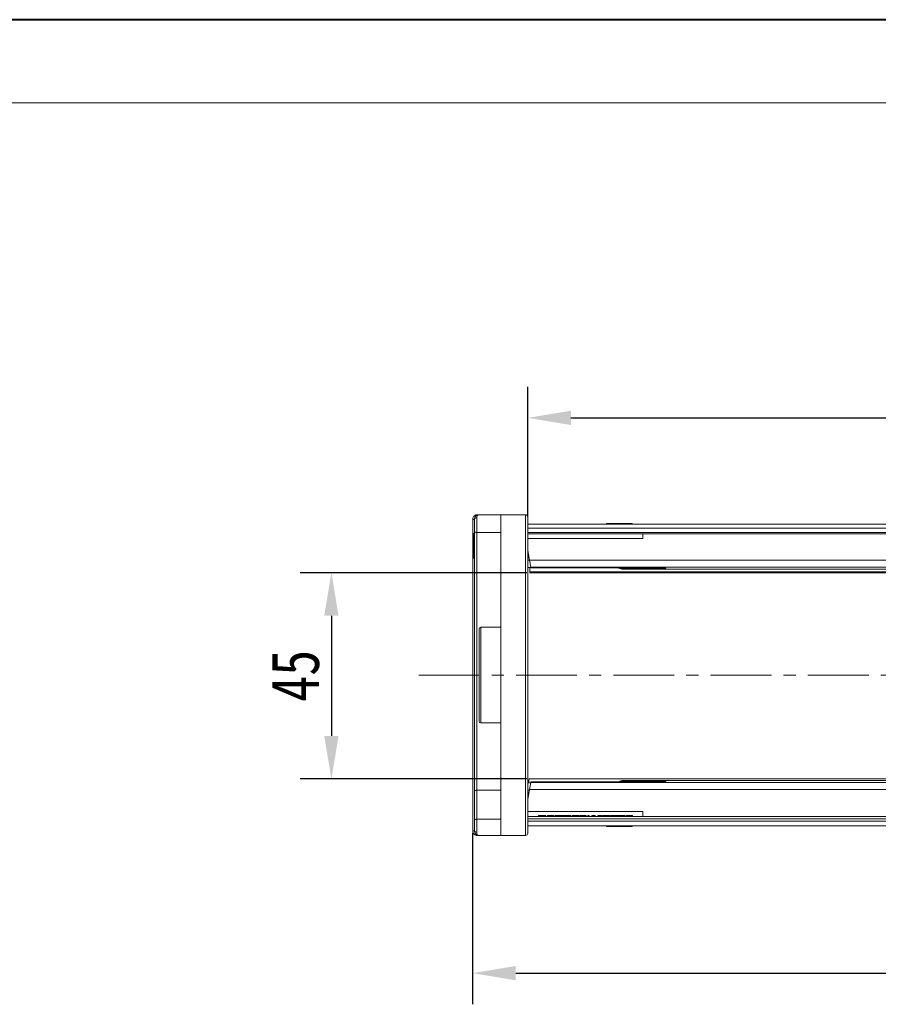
# Model space of a CAD drawing. Header units: millimetres. Extents: x 1995 to 3465, y 709 to 1742.
# Tile 12 of 45: x 2448 to 2628, y 1536 to 1742. Entities that reach past the tile are written whole.
import ezdxf

# ---------------------------------------------------------------- set-up
doc = ezdxf.new("R2010")
doc.units = ezdxf.units.MM
doc.linetypes.add('CENTERX2', pattern=[20.32, 12.7, -2.54, 2.54, -2.54])
doc.styles.get("Standard").update_dxf_attribs({"font": '仿宋_GB2312.ttf', "width": 0.8})
doc.dimstyles.new('副本 ISO-45.1', dxfattribs={"dimtxt": 10, "dimasz": 9, "dimexe": 6.5, "dimexo": 0.625, "dimgap": 2.5, "dimtad": 1, "dimdsep": 46, "dimtxsty": 'Standard', "dimcen": 2.5, "dimadec": 0, "dimazin": 0, "dimtfac": 1, "dimtmove": 0, "dimatfit": 3, "dimfxl": 0, "dimarcsym": 0})

# ---------------------------------------------------------------- blocks, each defined once
blk = doc.blocks.new('*D2299')
at = {"color": 0, "lineweight": -2}
for p, q in [((2554.33, 1626.45), (2507, 1626.45)), ((2513.5, 1617.45), (2513.5, 1592.37)), ((2554.33, 1583.37), (2507, 1583.37))]:
    blk.add_line(p, q, dxfattribs=at)
at = {"color": 0, "lineweight": 9}
for points in [[(2512, 1617.45), (2515, 1617.45), (2513.5, 1626.45)], [(2512, 1592.37), (2515, 1592.37), (2513.5, 1583.37)]]:
    blk.add_solid(points, dxfattribs=at)
at = {"layer": 'Defpoints', "color": 0, "lineweight": 9}
for p in [(2554.95, 1626.45), (2513.5, 1583.37), (2554.95, 1583.37)]:
    blk.add_point(p, dxfattribs=at)
at = {"color": 0, "lineweight": 9, "insert": (2506, 1604.91), "char_height": 10, "attachment_point": 5, "rotation": 90}
blk.add_mtext('45', dxfattribs=at)
blk = doc.blocks.new('*D2300')
at = {"color": 0, "lineweight": -2}
for p, q in [((2554.5, 1638.21), (2554.5, 1665.29)), ((2729.5, 1638.21), (2729.5, 1665.29)), ((2563.5, 1658.79), (2720.5, 1658.79))]:
    blk.add_line(p, q, dxfattribs=at)
at = {"color": 0, "lineweight": 9}
for points in [[(2563.5, 1660.29), (2563.5, 1657.29), (2554.5, 1658.79)], [(2720.5, 1660.29), (2720.5, 1657.29), (2729.5, 1658.79)]]:
    blk.add_solid(points, dxfattribs=at)
at = {"layer": 'Defpoints', "color": 0, "lineweight": 9}
for p in [(2729.5, 1658.79), (2554.5, 1637.59), (2729.5, 1637.59)]:
    blk.add_point(p, dxfattribs=at)
at = {"color": 0, "lineweight": 9, "insert": (2642, 1666.29), "char_height": 10, "attachment_point": 5}
blk.add_mtext('175', dxfattribs=at)
blk = doc.blocks.new('*D2301')
at = {"color": 0, "lineweight": -2}
for p, q in [((2543, 1572.14), (2543, 1536.32)), ((2741, 1572.14), (2741, 1536.32)), ((2552, 1542.82), (2732, 1542.82))]:
    blk.add_line(p, q, dxfattribs=at)
at = {"color": 0, "lineweight": 9}
for points in [[(2552, 1544.32), (2552, 1541.32), (2543, 1542.82)], [(2732, 1544.32), (2732, 1541.32), (2741, 1542.82)]]:
    blk.add_solid(points, dxfattribs=at)
at = {"layer": 'Defpoints', "color": 0, "lineweight": 9}
for p in [(2543, 1572.76), (2741, 1572.76), (2741, 1542.82)]:
    blk.add_point(p, dxfattribs=at)
at = {"color": 0, "lineweight": 9, "insert": (2642, 1550.32), "char_height": 10, "attachment_point": 5}
blk.add_mtext('198', dxfattribs=at)

msp = doc.modelspace()

# ---------------------------------------------------------------- linework, layer by layer
at = {"color": 7, "lineweight": 40}
msp.add_line((3456.062, 1741.94), (1995.234, 1741.94), dxfattribs=at)
at = {"color": 7, "lineweight": 13}
msp.add_line((3438.671, 1724.549), (2082.188, 1724.549), dxfattribs=at)
at = {"color": 7, "linetype": 'Continuous', "lineweight": 15}
for p, q in [((2543.004, 1637.569), (2543.004, 1637.572)), ((2543.004, 1637.572), (2543.354, 1637.571)), ((2543.004, 1637.569), (2543.354, 1637.569)), ((2543.004, 1572.573), (2543.004, 1637.569)), ((2543.854, 1637.905), (2543.854, 1634.821)), ((2548.854, 1638.571), (2544.354, 1638.571)), ((2548.854, 1638.571), (2548.854, 1571.571)), ((2554.004, 1638.571), (2548.854, 1638.571)), ((2554.004, 1638.571), (2554.004, 1571.571)), ((2543.854, 1634.821), (2548.854, 1634.821)), ((2543.854, 1581.03), (2543.854, 1634.821)), ((2642.004, 1636.571), (2554.504, 1636.571)), ((2554.504, 1635.771), (2642.004, 1635.771)), ((2642.004, 1634.871), (2554.504, 1634.871)), ((2570.978, 1636.571), (2570.978, 1636.721)), ((2570.978, 1636.721), (2571.027, 1636.721)), ((2571.027, 1636.721), (2571.027, 1636.571)), ((2571.185, 1636.721), (2571.027, 1636.721)), ((2571.185, 1636.571), (2571.185, 1636.721)), ((2571.185, 1636.721), (2571.835, 1636.721)), ((2571.835, 1636.571), (2571.835, 1636.721)), ((2571.835, 1636.721), (2573.686, 1636.721)), ((2573.686, 1636.571), (2573.686, 1636.721)), ((2573.686, 1636.721), (2574.349, 1636.721)), ((2574.349, 1636.721), (2574.349, 1636.571)), ((2574.472, 1636.721), (2574.349, 1636.721)), ((2574.472, 1636.571), (2574.472, 1636.721)), ((2574.472, 1636.721), (2575.06, 1636.721)), ((2575.06, 1636.571), (2575.06, 1636.721)), ((2575.06, 1636.721), (2576.302, 1636.721)), ((2576.302, 1636.721), (2576.302, 1636.571)), ((2576.318, 1636.721), (2576.302, 1636.721)), ((2576.318, 1636.571), (2576.318, 1636.721)), ((2543.354, 1634.635), (2543.154, 1634.635)), ((2642.004, 1634.571), (2554.504, 1634.571)), ((2554.504, 1633.571), (2578.504, 1633.571)), ((2578.504, 1633.571), (2578.504, 1634.571)), ((2543.354, 1632.064), (2543.154, 1632.064)), ((2554.504, 1631.071), (2554.857, 1629.071)), ((2543.154, 1629.507), (2543.354, 1629.507)), ((2554.592, 1630.571), (2554.504, 1630.571)), ((2554.769, 1629.571), (2554.504, 1629.571)), ((2554.857, 1629.071), (2554.504, 1629.071)), ((2642.004, 1629.071), (2554.857, 1629.071)), ((2554.857, 1629.071), (2555.12, 1627.578)), ((2554.504, 1627.571), (2555.121, 1627.571)), ((2554.954, 1627.571), (2554.954, 1626.64)), ((2642.004, 1626.64), (2554.954, 1626.64)), ((2554.954, 1626.64), (2554.954, 1626.453)), ((2555.12, 1627.578), (2642.004, 1627.578)), ((2555.12, 1627.578), (2555.129, 1627.528)), ((2555.129, 1627.528), (2573.504, 1627.528)), ((2555.129, 1627.528), (2555.13, 1627.524)), ((2555.13, 1627.524), (2573.299, 1627.524)), ((2555.13, 1627.524), (2555.14, 1627.466)), ((2555.14, 1627.466), (2573.317, 1627.466)), ((2572.979, 1627.476), (2572.705, 1627.524)), ((2573.317, 1627.472), (2572.979, 1627.476)), ((2573.299, 1627.524), (2573.298, 1627.524)), ((2573.299, 1627.529), (2573.504, 1627.528)), ((2573.309, 1627.522), (2573.358, 1627.472)), ((2573.385, 1627.504), (2573.493, 1627.439)), ((2573.425, 1627.502), (2573.395, 1627.513)), ((2573.504, 1627.528), (2573.425, 1627.502)), ((2573.425, 1627.502), (2573.582, 1627.489)), ((2573.589, 1627.431), (2573.491, 1627.44)), ((2573.493, 1627.439), (2573.589, 1627.431)), ((2573.541, 1627.491), (2573.501, 1627.493)), ((2573.504, 1627.528), (2573.582, 1627.489)), ((2573.582, 1627.489), (2573.541, 1627.491)), ((2573.582, 1627.489), (2573.737, 1627.48)), ((2573.66, 1627.487), (2573.737, 1627.48)), ((2573.737, 1627.48), (2581.704, 1627.48)), ((2573.737, 1627.48), (2573.737, 1627.477)), ((2573.737, 1627.477), (2581.704, 1627.477)), ((2574.304, 1627.477), (2574.304, 1627.267)), ((2581.704, 1627.267), (2574.304, 1627.267)), ((2574.304, 1627.267), (2574.304, 1627.171)), ((2574.304, 1627.171), (2642.004, 1627.171)), ((2581.704, 1627.48), (2581.704, 1627.477)), ((2581.704, 1627.267), (2581.704, 1627.469)), ((2583.304, 1627.364), (2583.304, 1627.352)), ((2554.954, 1626.453), (2642.004, 1626.453)), ((2548.854, 1615.071), (2544.704, 1615.071)), ((2544.704, 1615.071), (2544.704, 1605.071)), ((2544.704, 1605.071), (2544.704, 1595.071)), ((2544.704, 1595.071), (2548.854, 1595.071)), ((2642.004, 1583.371), (2554.86, 1583.371)), ((2555.121, 1582.571), (2554.504, 1582.571)), ((2555.138, 1582.665), (2554.874, 1581.171)), ((2555.145, 1582.707), (2555.138, 1582.665)), ((2642.004, 1582.665), (2555.138, 1582.665)), ((2555.156, 1582.769), (2555.145, 1582.707)), ((2555.146, 1582.71), (2555.145, 1582.707)), ((2573.504, 1582.707), (2555.145, 1582.707)), ((2573.298, 1582.71), (2555.146, 1582.71)), ((2573.316, 1582.769), (2555.156, 1582.769)), ((2572.668, 1582.71), (2572.903, 1582.754)), ((2572.903, 1582.754), (2573.316, 1582.762)), ((2573.504, 1582.707), (2573.298, 1582.704)), ((2573.479, 1582.797), (2573.334, 1582.709)), ((2573.428, 1582.794), (2573.369, 1582.777)), ((2573.448, 1582.779), (2573.405, 1582.789)), ((2573.594, 1582.752), (2573.413, 1582.734)), ((2573.488, 1582.743), (2573.413, 1582.734)), ((2573.413, 1582.734), (2573.504, 1582.707)), ((2573.439, 1582.74), (2573.423, 1582.736)), ((2573.478, 1582.797), (2573.601, 1582.81)), ((2573.601, 1582.81), (2573.479, 1582.797)), ((2573.488, 1582.743), (2573.594, 1582.752)), ((2573.594, 1582.752), (2573.504, 1582.707)), ((2573.76, 1582.763), (2573.594, 1582.752)), ((2573.76, 1582.763), (2573.677, 1582.757)), ((2581.704, 1582.765), (2573.76, 1582.765)), ((2573.76, 1582.765), (2573.76, 1582.763)), ((2581.704, 1582.763), (2573.76, 1582.763)), ((2642.004, 1583.071), (2574.304, 1583.071)), ((2574.304, 1583.071), (2574.304, 1582.976)), ((2574.304, 1582.976), (2581.704, 1582.976)), ((2574.304, 1582.976), (2574.304, 1582.765)), ((2581.704, 1582.976), (2581.704, 1582.773)), ((2581.704, 1582.763), (2581.704, 1582.765)), ((2583.304, 1582.891), (2583.304, 1582.878)), ((2543.354, 1574.632), (2543.354, 1580.676)), ((2548.854, 1581.03), (2543.854, 1581.03)), ((2543.854, 1574.986), (2543.854, 1581.03)), ((2554.504, 1579.071), (2554.874, 1581.171)), ((2554.504, 1581.071), (2554.857, 1581.071)), ((2554.504, 1580.571), (2554.769, 1580.571)), ((2554.504, 1579.571), (2554.592, 1579.571)), ((2554.874, 1581.171), (2642.004, 1581.171)), ((2578.504, 1576.571), (2554.504, 1576.571)), ((2554.504, 1575.571), (2642.004, 1575.571)), ((2642.004, 1575.071), (2554.504, 1575.071)), ((2556.735, 1575.571), (2556.735, 1575.721)), ((2557.017, 1575.721), (2556.735, 1575.721)), ((2557.017, 1575.571), (2557.017, 1575.721)), ((2557.991, 1575.721), (2557.017, 1575.721)), ((2557.991, 1575.571), (2557.991, 1575.721)), ((2558.273, 1575.721), (2557.991, 1575.721)), ((2558.273, 1575.571), (2558.273, 1575.721)), ((2558.632, 1575.571), (2558.632, 1575.721)), ((2559.255, 1575.571), (2559.255, 1575.721)), ((2559.914, 1575.571), (2559.914, 1575.721)), ((2560.171, 1575.571), (2560.171, 1575.721)), ((2560.792, 1575.571), (2560.792, 1575.721)), ((2561.3, 1575.571), (2561.3, 1575.721)), ((2561.453, 1575.721), (2561.453, 1575.571)), ((2561.581, 1575.571), (2561.581, 1575.721)), ((2561.793, 1575.721), (2561.581, 1575.721)), ((2561.793, 1575.571), (2561.793, 1575.721)), ((2562.357, 1575.721), (2561.793, 1575.721)), ((2562.357, 1575.571), (2562.357, 1575.721)), ((2562.427, 1575.571), (2562.427, 1575.721)), ((2562.954, 1575.571), (2562.954, 1575.721)), ((2563.504, 1575.571), (2563.504, 1575.721)), ((2563.761, 1575.571), (2563.761, 1575.721)), ((2564.632, 1575.721), (2563.761, 1575.721)), ((2564.632, 1575.571), (2564.632, 1575.721)), ((2564.889, 1575.721), (2564.632, 1575.721)), ((2564.889, 1575.571), (2564.889, 1575.721)), ((2565.145, 1575.721), (2564.889, 1575.721)), ((2565.145, 1575.721), (2565.145, 1575.571)), ((2565.402, 1575.571), (2565.402, 1575.721)), ((2566.023, 1575.571), (2566.023, 1575.721)), ((2566.531, 1575.571), (2566.531, 1575.721)), ((2566.684, 1575.721), (2566.684, 1575.571)), ((2567.068, 1575.571), (2567.068, 1575.721)), ((2567.325, 1575.721), (2567.068, 1575.721)), ((2567.325, 1575.571), (2567.325, 1575.721)), ((2567.889, 1575.571), (2567.889, 1575.721)), ((2568.35, 1575.571), (2568.35, 1575.721)), ((2568.35, 1575.721), (2568.607, 1575.721)), ((2568.607, 1575.571), (2568.607, 1575.721)), ((2569.119, 1575.571), (2569.119, 1575.721)), ((2569.331, 1575.721), (2569.119, 1575.721)), ((2569.331, 1575.571), (2569.331, 1575.721)), ((2569.896, 1575.721), (2569.331, 1575.721)), ((2569.896, 1575.571), (2569.896, 1575.721)), ((2570.119, 1575.571), (2570.119, 1575.721)), ((2571.581, 1575.721), (2570.119, 1575.721)), ((2571.581, 1575.571), (2571.581, 1575.721)), ((2571.786, 1575.571), (2571.786, 1575.721)), ((2573.35, 1575.721), (2571.786, 1575.721)), ((2573.35, 1575.571), (2573.35, 1575.721)), ((2573.453, 1575.571), (2573.453, 1575.721)), ((2574.325, 1575.721), (2573.453, 1575.721)), ((2574.325, 1575.571), (2574.325, 1575.721)), ((2574.581, 1575.721), (2574.325, 1575.721)), ((2574.581, 1575.571), (2574.581, 1575.721)), ((2574.837, 1575.721), (2574.581, 1575.721)), ((2574.837, 1575.721), (2574.837, 1575.571)), ((2575.094, 1575.571), (2575.094, 1575.721)), ((2575.715, 1575.571), (2575.715, 1575.721)), ((2576.223, 1575.571), (2576.223, 1575.721)), ((2576.376, 1575.721), (2576.376, 1575.571)), ((2578.504, 1576.571), (2578.504, 1575.571)), ((2543.854, 1574.986), (2543.854, 1572.238)), ((2548.854, 1574.986), (2543.854, 1574.986)), ((2642.004, 1574.571), (2554.504, 1574.571)), ((2554.504, 1573.571), (2642.004, 1573.571)), ((2570.978, 1573.571), (2570.978, 1573.421)), ((2571.027, 1573.421), (2570.978, 1573.421)), ((2571.027, 1573.571), (2571.027, 1573.421)), ((2571.027, 1573.421), (2571.185, 1573.421)), ((2571.185, 1573.421), (2571.185, 1573.571)), ((2571.835, 1573.421), (2571.185, 1573.421)), ((2571.835, 1573.571), (2571.835, 1573.421)), ((2573.686, 1573.421), (2571.835, 1573.421)), ((2573.686, 1573.571), (2573.686, 1573.421)), ((2574.349, 1573.421), (2573.686, 1573.421)), ((2574.349, 1573.571), (2574.349, 1573.421)), ((2574.349, 1573.421), (2574.472, 1573.421)), ((2574.472, 1573.421), (2574.472, 1573.571)), ((2575.06, 1573.421), (2574.472, 1573.421)), ((2575.06, 1573.571), (2575.06, 1573.421)), ((2576.302, 1573.421), (2575.06, 1573.421)), ((2576.302, 1573.571), (2576.302, 1573.421)), ((2576.302, 1573.421), (2576.318, 1573.421)), ((2576.318, 1573.421), (2576.318, 1573.571)), ((2543.004, 1572.57), (2543.004, 1572.573)), ((2543.354, 1572.573), (2543.004, 1572.573)), ((2543.354, 1572.571), (2543.004, 1572.57)), ((2544.354, 1571.571), (2548.854, 1571.571)), ((2548.854, 1571.571), (2554.004, 1571.571))]:
    msp.add_line(p, q, dxfattribs=at)
at = {"color": 1, "linetype": 'CENTERX2', "lineweight": 13}
msp.add_line((2531.734, 1605.071), (2756.258, 1605.071), dxfattribs=at)
at = {"color": 7, "linetype": 'Continuous', "lineweight": 15, "flags": 128}
for points in [[(2583.304, 1627.364), (2583.148, 1627.38), (2583.008, 1627.421)], [(2583.304, 1582.878), (2583.148, 1582.863), (2583.008, 1582.822)]]:
    msp.add_lwpolyline(points, dxfattribs=at)
at = {"color": 7, "linetype": 'Continuous', "lineweight": 15}
for centre, radius, start, end in [((2543.785, 1637.467), 0.443, 80.98068, 166.39946), ((2544.033, 1638.415), 0.158, 100.60493, 166.76076), ((2554.004, 1638.071), 0.5, 0, 90), ((2543.825, 1635.292), 0.472, 184.06872, 273.55943), ((2573.116, 1626.241), 1.243, 82.90062, 96.33564), ((2573.118, 1626.263), 1.221, 75.80177, 82.86116), ((2573.137, 1626.311), 1.225, 76.40904, 82.56847), ((2574.304, 1627.971), 0.8, 217.89965, 270), ((2574.304, 1628.067), 0.8, 227.51475, 270.00446), ((2583.304, 1628.153), 0.801, 245.42539, 270.00244), ((2544.704, 1614.721), 0.35, 90, 180), ((2544.704, 1595.421), 0.35, 180, 270), ((2573.071, 1583.995), 1.253, 262.31859, 278.3568), ((2573.093, 1583.915), 1.223, 276.57049, 285.16921), ((2573.074, 1583.961), 1.219, 278.43048, 285.78542), ((2574.304, 1582.271), 0.8, 90, 142.26327), ((2573.76, 1581.965), 0.8, 90, 93.84295), ((2574.304, 1582.175), 0.8, 89.99554, 132.48525), ((2583.304, 1582.089), 0.801, 89.99756, 114.57514), ((2543.792, 1580.588), 0.446, 81.95053, 168.57825), ((2543.792, 1574.544), 0.446, 81.95053, 168.57825), ((2543.785, 1572.675), 0.443, 193.60053, 279.01929), ((2544.033, 1571.727), 0.158, 193.23924, 259.39507), ((2554.004, 1572.071), 0.5, 270, 360)]:
    msp.add_arc(centre, radius, start, end, dxfattribs=at)
msp.add_ellipse((2554.86, 1579.771), major_axis=(0, 3.6), ratio=0.0937783, start_param=0, end_param=0.6796111, dxfattribs=at)
for points, knots in [([(2543.004, 1637.572), (2543.011, 1637.663), (2543.025, 1637.828), (2543.128, 1638.072), (2543.274, 1638.268), (2543.457, 1638.415), (2543.64, 1638.508), (2543.826, 1638.562), (2543.948, 1638.568), (2544.004, 1638.57)], [0, 0, 0, 0, 0.172016, 0.3127556, 0.4995985, 0.630391, 0.7580256, 0.8892284, 1, 1, 1, 1]), ([(2543.354, 1637.571), (2543.371, 1637.707), (2543.407, 1637.994), (2543.657, 1638.32), (2543.987, 1638.532), (2544.232, 1638.558), (2544.354, 1638.571)], [0, 0, 0, 0, 0.2343503, 0.4981953, 0.748869, 1, 1, 1, 1]), ([(2544.354, 1638.571), (2544.238, 1638.54), (2544.057, 1638.493), (2543.886, 1638.205), (2543.864, 1637.998), (2543.854, 1637.905)], [0, 0, 0, 0, 0.49841293, 0.77292805, 1, 1, 1, 1]), ([(2554.504, 1605.071), (2554.504, 1606.078), (2554.504, 1608.091), (2554.504, 1611.144), (2554.504, 1614.205), (2554.504, 1617.279), (2554.504, 1620.277), (2554.504, 1623.18), (2554.504, 1625.916), (2554.504, 1628.447), (2554.504, 1630.731), (2554.504, 1632.509), (2554.504, 1633.867), (2554.504, 1634.89), (2554.504, 1635.907), (2554.504, 1636.838), (2554.504, 1637.554), (2554.504, 1637.992), (2554.504, 1638.045), (2554.504, 1638.071)], [0, 0, 0, 0, 0.0582439, 0.1164929, 0.1782314, 0.2399799, 0.3042918, 0.3686138, 0.4342941, 0.4999848, 0.565665, 0.6313557, 0.6742719, 0.7170948, 0.76002, 0.8217585, 0.883507, 0.9417509, 1, 1, 1, 1]), ([(2543.354, 1635.259), (2543.354, 1635.331), (2543.354, 1635.477), (2543.354, 1635.801), (2543.354, 1636.174), (2543.354, 1636.44), (2543.354, 1636.571)], [0, 0, 0, 0, 0.2455128, 0.5, 0.7544872, 1, 1, 1, 1]), ([(2543.354, 1580.676), (2543.354, 1581.309), (2543.354, 1582.572), (2543.354, 1584.637), (2543.354, 1587.197), (2543.354, 1590.341), (2543.354, 1593.687), (2543.354, 1596.716), (2543.354, 1599.358), (2543.354, 1602.442), (2543.354, 1605.967), (2543.354, 1609.461), (2543.354, 1612.476), (2543.354, 1615.018), (2543.354, 1617.945), (2543.354, 1621.203), (2543.354, 1624.288), (2543.354, 1626.815), (2543.354, 1628.845), (2543.354, 1631.01), (2543.354, 1633.241), (2543.354, 1634.586), (2543.354, 1635.259)], [0, 0, 0, 0, 0.0411465, 0.0821753, 0.1233254, 0.1864437, 0.2499984, 0.2923727, 0.3346213, 0.3767118, 0.4383518, 0.5, 0.5411446, 0.5821734, 0.6233254, 0.6864437, 0.7499984, 0.7923727, 0.8346213, 0.8767118, 0.9383539, 1, 1, 1, 1]), ([(2543.154, 1634.635), (2543.154, 1634.631), (2543.154, 1634.617), (2543.154, 1634.423), (2543.154, 1633.936), (2543.154, 1633.228), (2543.154, 1632.577), (2543.154, 1632.163), (2543.154, 1632.064)], [0, 0, 0, 0, 0.1013981, 0.3069957, 0.5061443, 0.6852619, 0.9245571, 1, 1, 1, 1]), ([(2543.154, 1632.064), (2543.154, 1631.931), (2543.154, 1631.529), (2543.154, 1630.889), (2543.154, 1630.227), (2543.154, 1629.76), (2543.154, 1629.535), (2543.154, 1629.515), (2543.154, 1629.507)], [0, 0, 0, 0, 0.1018882, 0.3073435, 0.4929627, 0.6786474, 0.8607914, 1, 1, 1, 1]), ([(2573.27, 1627.475), (2573.271, 1627.475), (2573.275, 1627.476), (2573.308, 1627.476), (2573.349, 1627.47), (2573.378, 1627.466)], [0, 0, 0, 0, 0.216124, 0.4576261, 1, 1, 1, 1]), ([(2573.358, 1627.472), (2573.359, 1627.471), (2573.376, 1627.454), (2573.397, 1627.45), (2573.418, 1627.447)], [0, 0, 0, 0, 0.012296, 1, 1, 1, 1]), ([(2573.493, 1627.439), (2573.479, 1627.439), (2573.453, 1627.439), (2573.429, 1627.444), (2573.418, 1627.447)], [0, 0, 0, 0, 0.5601774, 1, 1, 1, 1]), ([(2573.443, 1627.442), (2573.463, 1627.439), (2573.492, 1627.435), (2573.527, 1627.431), (2573.541, 1627.43), (2573.548, 1627.43)], [0, 0, 0, 0, 0.5443893, 0.7788695, 1, 1, 1, 1]), ([(2573.455, 1627.496), (2573.471, 1627.494), (2573.495, 1627.491), (2573.524, 1627.488), (2573.535, 1627.487), (2573.541, 1627.487)], [0, 0, 0, 0, 0.54939659, 0.78315464, 1, 1, 1, 1]), ([(2573.513, 1627.49), (2573.535, 1627.489), (2573.585, 1627.486), (2573.633, 1627.483), (2573.659, 1627.482)], [0, 0, 0, 0, 0.4493769, 1, 1, 1, 1]), ([(2573.519, 1627.432), (2573.542, 1627.431), (2573.594, 1627.429), (2573.643, 1627.426), (2573.67, 1627.425)], [0, 0, 0, 0, 0.4492924, 1, 1, 1, 1]), ([(2573.672, 1627.43), (2573.658, 1627.43), (2573.606, 1627.433), (2573.558, 1627.465), (2573.523, 1627.489)], [0, 0, 0, 0, 0.2673825, 1, 1, 1, 1]), ([(2581.704, 1627.48), (2581.915, 1627.478), (2582.336, 1627.474), (2582.865, 1627.445), (2583.233, 1627.406), (2583.28, 1627.378), (2583.304, 1627.364)], [0, 0, 0, 0, 0.2499455, 0.4996984, 0.7493933, 1, 1, 1, 1]), ([(2583.304, 1627.352), (2583.28, 1627.34), (2583.233, 1627.315), (2582.866, 1627.288), (2582.337, 1627.27), (2581.915, 1627.268), (2581.704, 1627.267)], [0, 0, 0, 0, 0.2500418, 0.4998445, 0.7494904, 1, 1, 1, 1]), ([(2544.354, 1614.721), (2544.354, 1614.69), (2544.354, 1614.626), (2544.354, 1614.181), (2544.354, 1613.655), (2544.354, 1612.991), (2544.354, 1611.943), (2544.354, 1610.4), (2544.354, 1608.671), (2544.354, 1606.872), (2544.354, 1605.66), (2544.354, 1605.071)], [0, 0, 0, 0, 0.1164968, 0.2399717, 0.3043758, 0.3687451, 0.5000826, 0.6314201, 0.7600283, 0.8835032, 1, 1, 1, 1]), ([(2544.354, 1605.071), (2544.354, 1604.483), (2544.354, 1603.27), (2544.354, 1601.785), (2544.354, 1600.625), (2544.354, 1599.49), (2544.354, 1598.199), (2544.354, 1596.944), (2544.354, 1596.054), (2544.354, 1595.517), (2544.354, 1595.453), (2544.354, 1595.421)], [0, 0, 0, 0, 0.11649679, 0.2399717, 0.30437578, 0.36874506, 0.50008256, 0.63142006, 0.7600283, 0.88350321, 1, 1, 1, 1]), ([(2554.504, 1572.071), (2554.504, 1572.098), (2554.504, 1572.151), (2554.504, 1572.589), (2554.504, 1573.305), (2554.504, 1574.355), (2554.504, 1575.719), (2554.504, 1577.416), (2554.504, 1579.411), (2554.504, 1581.696), (2554.504, 1584.227), (2554.504, 1586.663), (2554.504, 1588.901), (2554.504, 1590.876), (2554.504, 1593.213), (2554.504, 1595.938), (2554.504, 1598.998), (2554.504, 1602.052), (2554.504, 1604.065), (2554.504, 1605.071)], [0, 0, 0, 0, 0.0582439, 0.1164929, 0.1782314, 0.2399799, 0.3042918, 0.3686138, 0.4342941, 0.4999848, 0.565665, 0.6313557, 0.6742719, 0.7170948, 0.76002, 0.8217585, 0.883507, 0.9417509, 1, 1, 1, 1]), ([(2573.251, 1582.756), (2573.237, 1582.756), (2573.218, 1582.756), (2573.221, 1582.759), (2573.221, 1582.76)], [0, 0, 0, 0, 0.720175, 1, 1, 1, 1]), ([(2573.368, 1582.769), (2573.339, 1582.764), (2573.283, 1582.755), (2573.261, 1582.755), (2573.25, 1582.756)], [0, 0, 0, 0, 0.5363943, 1, 1, 1, 1]), ([(2573.344, 1582.762), (2573.324, 1582.749), (2573.302, 1582.735), (2573.288, 1582.705), (2573.287, 1582.703)], [0, 0, 0, 0, 0.912272, 1, 1, 1, 1]), ([(2573.405, 1582.789), (2573.384, 1582.784), (2573.362, 1582.779), (2573.344, 1582.762), (2573.344, 1582.762)], [0, 0, 0, 0, 0.9990621, 1, 1, 1, 1]), ([(2573.405, 1582.789), (2573.419, 1582.792), (2573.443, 1582.797), (2573.468, 1582.797), (2573.479, 1582.797)], [0, 0, 0, 0, 0.5598831, 1, 1, 1, 1]), ([(2573.546, 1582.753), (2573.539, 1582.753), (2573.525, 1582.752), (2573.489, 1582.747), (2573.46, 1582.743), (2573.439, 1582.74)], [0, 0, 0, 0, 0.2222317, 0.4577653, 1, 1, 1, 1]), ([(2573.675, 1582.76), (2573.652, 1582.759), (2573.601, 1582.755), (2573.548, 1582.752), (2573.519, 1582.75)], [0, 0, 0, 0, 0.4558819, 1, 1, 1, 1]), ([(2573.686, 1582.817), (2573.662, 1582.816), (2573.61, 1582.813), (2573.555, 1582.81), (2573.525, 1582.808)], [0, 0, 0, 0, 0.45588877, 1, 1, 1, 1]), ([(2573.532, 1582.751), (2573.572, 1582.778), (2573.623, 1582.811), (2573.677, 1582.813), (2573.688, 1582.814)], [0, 0, 0, 0, 0.8036218, 1, 1, 1, 1]), ([(2581.704, 1582.976), (2581.915, 1582.975), (2582.336, 1582.972), (2582.865, 1582.955), (2583.233, 1582.928), (2583.28, 1582.903), (2583.304, 1582.891)], [0, 0, 0, 0, 0.2499519, 0.4997037, 0.7493939, 1, 1, 1, 1]), ([(2583.304, 1582.878), (2583.28, 1582.864), (2583.233, 1582.837), (2582.866, 1582.798), (2582.337, 1582.769), (2581.915, 1582.765), (2581.704, 1582.763)], [0, 0, 0, 0, 0.2500441, 0.4998551, 0.7494994, 1, 1, 1, 1]), ([(2559.255, 1575.721), (2559.176, 1575.721), (2559.032, 1575.721), (2558.847, 1575.721), (2558.715, 1575.721), (2558.65, 1575.721), (2558.637, 1575.721), (2558.632, 1575.721)], [0, 0, 0, 0, 0.252646, 0.4632989, 0.6736634, 0.8894166, 1, 1, 1, 1]), ([(2559.914, 1575.721), (2559.906, 1575.721), (2559.89, 1575.721), (2559.753, 1575.721), (2559.574, 1575.721), (2559.401, 1575.721), (2559.293, 1575.721), (2559.255, 1575.721)], [0, 0, 0, 0, 0.2367444, 0.4753981, 0.6784787, 0.8867393, 1, 1, 1, 1]), ([(2560.792, 1575.721), (2560.711, 1575.721), (2560.567, 1575.721), (2560.382, 1575.721), (2560.254, 1575.721), (2560.189, 1575.721), (2560.176, 1575.721), (2560.171, 1575.721)], [0, 0, 0, 0, 0.2585685, 0.4634611, 0.6681838, 0.8758196, 1, 1, 1, 1]), ([(2561.3, 1575.721), (2561.274, 1575.721), (2561.221, 1575.721), (2561.125, 1575.721), (2561.024, 1575.721), (2560.936, 1575.721), (2560.857, 1575.721), (2560.814, 1575.721), (2560.792, 1575.721)], [0, 0, 0, 0, 0.2067345, 0.4204493, 0.5957859, 0.7767495, 0.8878994, 1, 1, 1, 1]), ([(2561.453, 1575.721), (2561.452, 1575.721), (2561.451, 1575.721), (2561.442, 1575.721), (2561.428, 1575.721), (2561.404, 1575.721), (2561.365, 1575.721), (2561.322, 1575.721), (2561.3, 1575.721)], [0, 0, 0, 0, 0.14938, 0.2996102, 0.4241251, 0.5494986, 0.7717827, 1, 1, 1, 1]), ([(2562.954, 1575.721), (2562.881, 1575.721), (2562.759, 1575.721), (2562.603, 1575.721), (2562.496, 1575.721), (2562.433, 1575.721), (2562.429, 1575.721), (2562.427, 1575.721)], [0, 0, 0, 0, 0.2394716, 0.4056591, 0.5726912, 0.7638032, 1, 1, 1, 1]), ([(2563.504, 1575.721), (2563.501, 1575.721), (2563.497, 1575.721), (2563.424, 1575.721), (2563.32, 1575.721), (2563.17, 1575.721), (2563.043, 1575.721), (2562.965, 1575.721), (2562.954, 1575.721)], [0, 0, 0, 0, 0.3037437, 0.4606373, 0.6185588, 0.7630071, 0.9656096, 1, 1, 1, 1]), ([(2566.023, 1575.721), (2565.942, 1575.721), (2565.798, 1575.721), (2565.613, 1575.721), (2565.485, 1575.721), (2565.42, 1575.721), (2565.407, 1575.721), (2565.402, 1575.721)], [0, 0, 0, 0, 0.2585685, 0.4634611, 0.6681838, 0.8758196, 1, 1, 1, 1]), ([(2566.531, 1575.721), (2566.505, 1575.721), (2566.452, 1575.721), (2566.356, 1575.721), (2566.255, 1575.721), (2566.166, 1575.721), (2566.088, 1575.721), (2566.045, 1575.721), (2566.023, 1575.721)], [0, 0, 0, 0, 0.20673445, 0.42044931, 0.59578588, 0.77674952, 0.88789937, 1, 1, 1, 1]), ([(2566.684, 1575.721), (2566.683, 1575.721), (2566.682, 1575.721), (2566.673, 1575.721), (2566.658, 1575.721), (2566.635, 1575.721), (2566.596, 1575.721), (2566.553, 1575.721), (2566.531, 1575.721)], [0, 0, 0, 0, 0.14938, 0.2996102, 0.4241251, 0.5494986, 0.7717827, 1, 1, 1, 1]), ([(2567.889, 1575.721), (2567.912, 1575.721), (2567.958, 1575.721), (2568.025, 1575.721), (2568.09, 1575.721), (2568.168, 1575.721), (2568.258, 1575.721), (2568.319, 1575.721), (2568.35, 1575.721)], [0, 0, 0, 0, 0.1362082, 0.2728477, 0.4090561, 0.5454235, 0.7715757, 1, 1, 1, 1]), ([(2575.715, 1575.721), (2575.635, 1575.721), (2575.49, 1575.721), (2575.305, 1575.721), (2575.177, 1575.721), (2575.112, 1575.721), (2575.099, 1575.721), (2575.094, 1575.721)], [0, 0, 0, 0, 0.25856848, 0.46346109, 0.66818376, 0.87581962, 1, 1, 1, 1]), ([(2576.223, 1575.721), (2576.197, 1575.721), (2576.144, 1575.721), (2576.048, 1575.721), (2575.947, 1575.721), (2575.859, 1575.721), (2575.781, 1575.721), (2575.737, 1575.721), (2575.715, 1575.721)], [0, 0, 0, 0, 0.2067345, 0.4204493, 0.5957859, 0.7767495, 0.8878994, 1, 1, 1, 1]), ([(2576.376, 1575.721), (2576.375, 1575.721), (2576.374, 1575.721), (2576.365, 1575.721), (2576.351, 1575.721), (2576.327, 1575.721), (2576.289, 1575.721), (2576.245, 1575.721), (2576.223, 1575.721)], [0, 0, 0, 0, 0.14938, 0.2996102, 0.4241251, 0.5494986, 0.7717827, 1, 1, 1, 1]), ([(2544.004, 1571.572), (2543.948, 1571.575), (2543.824, 1571.581), (2543.638, 1571.635), (2543.456, 1571.728), (2543.273, 1571.875), (2543.127, 1572.071), (2543.025, 1572.315), (2543.011, 1572.48), (2543.004, 1572.57)], [0, 0, 0, 0, 0.1119973, 0.2448439, 0.3691679, 0.5008987, 0.6875333, 0.8281382, 1, 1, 1, 1]), ([(2544.354, 1571.571), (2544.231, 1571.584), (2543.987, 1571.61), (2543.657, 1571.822), (2543.407, 1572.148), (2543.371, 1572.436), (2543.354, 1572.571)], [0, 0, 0, 0, 0.2515188, 0.5017844, 0.7656323, 1, 1, 1, 1]), ([(2543.854, 1572.238), (2543.864, 1572.144), (2543.886, 1571.937), (2544.057, 1571.65), (2544.238, 1571.602), (2544.354, 1571.571)], [0, 0, 0, 0, 0.2270634, 0.5015869, 1, 1, 1, 1])]:
    msp.add_open_spline(points, degree=3, knots=knots, dxfattribs=at)
for points in [[(2543.354, 1636.571), (2543.354, 1636.756), (2543.354, 1637.124), (2543.354, 1637.422), (2543.354, 1637.571)], [(2543.354, 1573.571), (2543.354, 1573.77), (2543.354, 1574.167), (2543.354, 1574.477), (2543.354, 1574.632)], [(2543.354, 1572.571), (2543.354, 1572.72), (2543.354, 1573.018), (2543.354, 1573.387), (2543.354, 1573.571)]]:
    msp.add_open_spline(points, degree=3, dxfattribs=at)

# ---------------------------------------------------------------- dimensions: what is measured, and where the dimension line sits
at = {"color": 5, "lineweight": 9}
for base, p1, p2, picture, middle in [((2729.504, 1658.791), (2554.504, 1637.586), (2729.504, 1637.586), '*D2300', (2642.004, 1666.291)), ((2741.004, 1542.818), (2543.004, 1572.764), (2741.004, 1572.764), '*D2301', (2642.004, 1550.318))]:
    dim = msp.add_linear_dim(base=base, p1=p1, p2=p2, dimstyle='副本 ISO-45.1', dxfattribs=at)
    dim.commit()
    dim.dimension.update_dxf_attribs({"geometry": picture, "text_midpoint": middle})
dim = msp.add_linear_dim(base=(2513.503, 1583.371), p1=(2554.954, 1626.453), p2=(2554.954, 1583.371), angle=90, text='45', dimstyle='副本 ISO-45.1', dxfattribs=at)
dim.commit()
dim.dimension.update_dxf_attribs({"geometry": '*D2299', "text_midpoint": (2506.003, 1604.912)})

doc.saveas('drawing.dxf')
